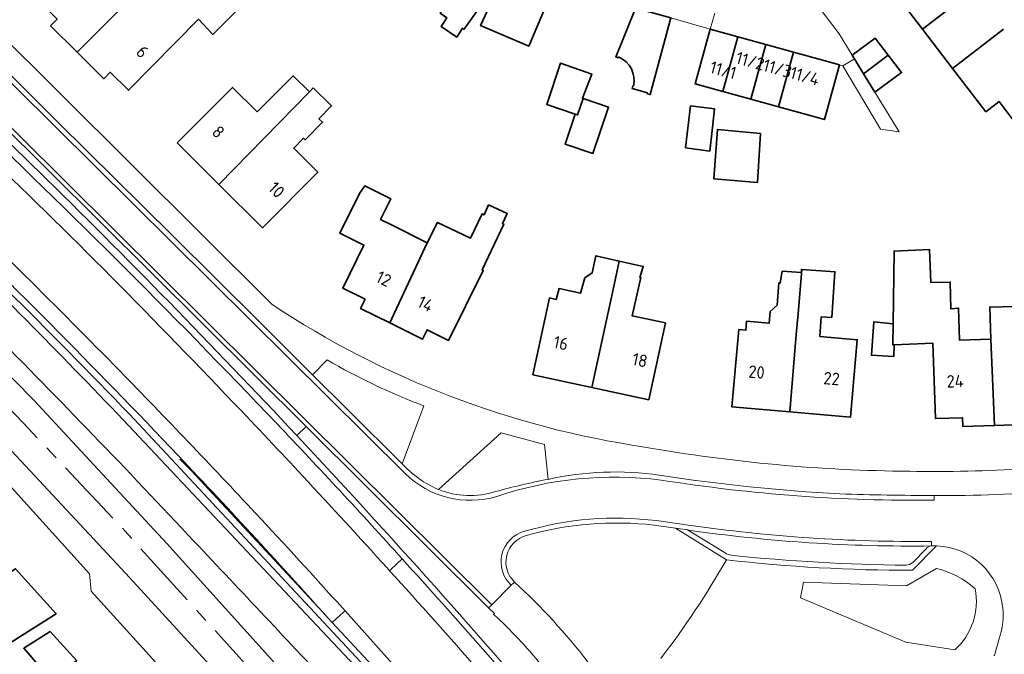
# Model space of a CAD drawing. Extents: x 152761 to 155748, y 459947 to 462743.
# Tile 210 of 256: x 155315 to 155422, y 461763 to 461832. Entities that reach past the tile are written whole.
import ezdxf
from ezdxf.enums import TextEntityAlignment as Align

# ---------------------------------------------------------------- set-up
doc = ezdxf.new("R2010")
doc.units = 0
doc.header["$LTSCALE"] = 0.75
doc.linetypes.add('AM-AS', pattern=[16, 10, -2, 2, -2])
for name, color, linetype, lineweight in [('B-RO-AM-AS_SPOOR-G', 251, 'AM-AS', 18), ('B-RO-GR-BEPLANTING_CULTUUR_HEESTERS-GV', 251, 'CONTINUOUS', 18), ('B-RO-GR-GRAS-GV', 251, 'CONTINUOUS', 13), ('B-RO-IE-TERREINAFSCHEIDING_KUNSTMATIG_HEKWERK-G', 251, 'IE-TERREINAFSCHEIDING-KUNSTMATIG', 18), ('B-RO-IE-TERREINAFSCHEIDING_KUNSTMATIG_MUUR-G', 251, 'IE-TERREINAFSCHEIDING-KUNSTMATIG-DICHT', 18), ('B-RO-IE-TERREINAFSCHEIDING_KUNSTMATIG_MUUR-GV', 251, 'CONTINUOUS', 18), ('B-RO-OG-BEBOUWING-GV', 6, 'CONTINUOUS', 35), ('B-RO-OG-BEBOUWING-T18', 1, 'CONTINUOUS', 18), ('B-RO-OG-TERREIN_CULTUURSCHEIDING-GV', 251, 'CONTINUOUS', 18), ('B-RO-OG-TERREIN_ONBEGROEID-GV', 251, 'CONTINUOUS', 18), ('B-RO-VH-VERHARDING_ASFALT-GV', 251, 'CONTINUOUS', 18), ('B-RO-VH-VERHARDING_BETON-GV', 251, 'CONTINUOUS', 18), ('B-RO-VH-VERHARDING_BETONSTRAATSTEEN-GV', 251, 'CONTINUOUS', 18), ('B-RO-VH-VERHARDING_HALFVERHARDING-GV', 251, 'CONTINUOUS', 18), ('B-RO-VH-VERHARDING_TEGEL-GV', 251, 'CONTINUOUS', 18)]:
    doc.layers.add(name, color=color, linetype=linetype, lineweight=lineweight)
doc.styles.add('NLCS-ISO-M200-T18', font='NLCS-ISO.ttf', dxfattribs={"height": 0.36})
doc.linetypes.add('IE-TERREINAFSCHEIDING-KUNSTMATIG', pattern='A,4,[82,NLCS.SHX,S=0.75,R=90,X=0,Y=0],4,-2', length=10)
doc.linetypes.add('IE-TERREINAFSCHEIDING-KUNSTMATIG-DICHT', pattern='A,8,-1,[82,NLCS.SHX,S=0.75,R=90,X=0,Y=0],-1', length=10)

msp = doc.modelspace()

# ---------------------------------------------------------------- linework, layer by layer
at = {"layer": 'B-RO-AM-AS_SPOOR-G', "flags": 128}
msp.add_lwpolyline([(155681.987, 461195.763), (155672.897, 461211.998), (155658.384, 461238), (155648.351, 461255.973), (155631.803, 461285.539), (155617.005, 461312.012), (155604.143, 461335.108), (155586.106, 461367.342), (155573.02, 461390.792), (155559.991, 461413.975), (155544.73, 461441.297), (155529.591, 461468.574), (155516.181, 461492.539), (155500.425, 461520.67), (155487.311, 461544.201), (155472.908, 461569.975), (155459.676, 461593.56), (155452.428, 461606.124), (155446.443, 461616.221), (155440.009, 461626.758), (155432.431, 461638.783), (155427.999, 461645.62), (155419.637, 461658.231), (155411.687, 461669.817), (155404.43, 461680.083), (155396.489, 461691.108), (155386.222, 461704.969), (155375.934, 461718.105), (155367.385, 461728.826), (155358.538, 461739.712), (155349.636, 461750.151), (155339.349, 461762.035), (155326.593, 461776.143), (155315.623, 461787.804), (155302.965, 461800.863), (155286.683, 461817.004), (155279.088, 461824.405), (155265.87, 461837.192), (155251.91, 461850.736), (155235.055, 461867.015), (155223.768, 461877.851), (155210.731, 461890.47), (155196.665, 461904.045), (155180.515, 461919.578), (155162.215, 461937.301), (155146.061, 461952.951), (155129.233, 461969.126), (155112.429, 461985.449), (155089.419, 462007.664), (155069.182, 462027.224), (155049.179, 462046.54), (155031.327, 462063.779), (155013.24, 462081.298), (154991.538, 462102.251), (154971.216, 462121.853), (154947.336, 462145.018), (154926.087, 462165.465), (154903.331, 462187.394), (154885.668, 462204.449), (154866.26, 462223.265), (154854.532, 462234.618), (154837.057, 462251.563), (154828.307, 462260.46), (154819.869, 462269.224), (154807.197, 462281.919), (154798.331, 462290.411), (154775.258, 462312.873), (154762.216, 462325.461), (154742.643, 462344.37), (154723.927, 462362.402), (154710.544, 462375.359), (154692.99, 462392.257), (154675.511, 462409.117), (154657.482, 462426.5), (154637.826, 462445.435), (154617.093, 462465.509), (154594.11, 462487.696), (154586.212, 462495.316)], dxfattribs=at)
at = {"layer": 'B-RO-GR-BEPLANTING_CULTUUR_HEESTERS-GV', "flags": 128}
for points in [[(155345.298, 461786.49), (155346.295, 461787.478), (155307.124, 461826.37), (155306.464, 461825.711)], [(155348.573, 461794.715), (155346.982, 461793.102), (155350.883, 461789.24), (155356.741, 461783.433), (155359.109, 461789.715)], [(155326.431, 461788.19), (155359.762, 461752.808)], [(155359.762, 461752.808), (155360.254, 461753.292), (155327.115, 461788.809)], [(155366.679, 461767.059), (155366.767, 461767.143), (155366.122, 461767.762), (155346.295, 461787.478), (155345.298, 461786.49)], [(155372.596, 461781.731), (155372.217, 461785.507), (155367.513, 461786.779), (155360.69, 461780.617)], [(155391.977, 461772.995), (155386.447, 461776.422), (155384.143, 461776.758)]]:
    msp.add_lwpolyline(points, dxfattribs=at)
at = {"layer": 'B-RO-GR-BEPLANTING_CULTUUR_HEESTERS-GV'}
for points in [[(155308.244, 461823.9, -0.0032893), (155317.21, 461815.228)], [(155327.115, 461788.809, 0.0123849), (155300.121, 461815.51)], [(155317.21, 461815.228, -0.0107343), (155345.298, 461786.49)], [(155305.133, 461809.755, -0.008282), (155326.431, 461788.19)], [(155359.109, 461789.715, -0.0406552), (155348.573, 461794.715)], [(155345.298, 461786.49, -0.011837), (155374.785, 461753.461)], [(155366.895, 461780.397, -0.0220826), (155372.596, 461781.731)], [(155360.69, 461780.617, 0.1685732), (155366.895, 461780.397)], [(155384.143, 461776.758, 0.0973393), (155370.213, 461775.62)], [(155370.213, 461775.62, 0.5878017), (155368.96, 461770.576)], [(155384.847, 461762.265, 0.0342735), (155391.977, 461772.995)], [(155368.96, 461770.576, -0.0411384), (155376.957, 461761.849)], [(155371.828, 461761.627, 0.0358211), (155366.679, 461767.059)]]:
    msp.add_lwpolyline(points, format="xyb", dxfattribs=at)
at = {"layer": 'B-RO-GR-GRAS-GV', "flags": 128}
for points in [[(155429.149, 461638.099), (155422.056, 461648.983), (155414.644, 461660.022), (155407.95, 461669.774), (155396.365, 461686.397), (155389.485, 461695.815), (155381.154, 461706.742), (155372.897, 461717.393), (155360.052, 461733.283), (155348.918, 461746.553), (155337.878, 461759.32), (155326.691, 461771.544), (155310.817, 461788.52)], [(155311.88, 461783.471), (155322.764, 461771.477), (155322.937, 461769.583), (155343.93, 461746.438)]]:
    msp.add_lwpolyline(points, dxfattribs=at)
at = {"layer": 'B-RO-IE-TERREINAFSCHEIDING_KUNSTMATIG_HEKWERK-G', "flags": 128}
for points in [[(155371.624, 461712.695), (155371.646, 461713.156), (155371.307, 461714.24), (155364.384, 461723.991), (155355.25, 461734.118), (155343.93, 461746.438), (155322.937, 461769.583), (155322.764, 461771.477), (155311.88, 461783.471), (155292.98, 461802.581), (155290.926, 461800.621)], [(155342.49, 461748.026), (155341.882, 461748.667), (155322.937, 461769.583), (155322.764, 461771.477), (155311.88, 461783.471)]]:
    msp.add_lwpolyline(points, dxfattribs=at)
at = {"layer": 'B-RO-IE-TERREINAFSCHEIDING_KUNSTMATIG_MUUR-G', "flags": 128}
for points in [[(155404.262, 461826.77), (155404.634, 461826.668)], [(155404.634, 461826.668), (155408.737, 461819.77)], [(155408.737, 461819.77), (155410.75, 461819.481)], [(155348.566, 461766.838), (155333.807, 461782.681), (155332.597, 461783.927)], [(155360.254, 461753.292), (155366.566, 461746.49), (155367.03, 461746.933), (155349.12, 461766.18)]]:
    msp.add_lwpolyline(points, dxfattribs=at)
at = {"layer": 'B-RO-IE-TERREINAFSCHEIDING_KUNSTMATIG_MUUR-GV'}
for points in [[(155307.529, 461823.242, -0.0134574), (155343.151, 461787.751)], [(155317.21, 461815.228, 0.0032893), (155308.244, 461823.9)], [(155300.121, 461815.51, -0.0123849), (155327.115, 461788.809)], [(155345.298, 461786.49, 0.0107343), (155317.21, 461815.228)], [(155332.433, 461784.277, 0.0108924), (155304.227, 461812.716)], [(155343.151, 461787.751, -0.0064796), (155356.74, 461773.097)], [(155374.785, 461753.461, 0.011837), (155345.298, 461786.49)], [(155349.12, 461766.18, 0.0074741), (155332.433, 461784.277)], [(155356.74, 461773.097, -0.0103196), (155374.048, 461753.296)]]:
    msp.add_lwpolyline(points, format="xyb", dxfattribs=at)
at = {"layer": 'B-RO-IE-TERREINAFSCHEIDING_KUNSTMATIG_MUUR-GV', "flags": 128}
for points in [[(155327.115, 461788.809), (155360.254, 461753.292)], [(155360.254, 461753.292), (155366.566, 461746.49), (155367.03, 461746.933), (155349.12, 461766.18)]]:
    msp.add_lwpolyline(points, dxfattribs=at)
at = {"layer": 'B-RO-OG-BEBOUWING-GV', "flags": 128}
for points in [[(155329.125, 461841.219), (155324.373, 461846.063), (155324.189, 461846.251), (155321.225, 461843.246), (155320.747, 461842.761), (155323.673, 461839.875), (155317.413, 461833.541), (155319.242, 461831.719), (155318.535, 461831.01), (155321.426, 461828.134), (155328.104, 461834.847), (155327.296, 461835.644), (155328.015, 461836.372), (155326.754, 461837.616), (155328.226, 461839.108), (155327.626, 461839.7)], [(155366.612, 461835.085), (155366.303, 461835.298), (155367.757, 461837.408), (155364.721, 461839.518), (155359.558, 461837.249), (155359.396, 461837.357), (155358.206, 461835.627), (155361.53, 461833.248), (155361.321, 461832.97), (155360.882, 461832.384), (155361.584, 461831.897), (155360.962, 461830.951), (155362.665, 461829.789), (155363.314, 461830.762), (155363.449, 461830.627), (155363.906, 461831.271)], [(155366.612, 461835.085), (155366.977, 461834.829), (155365.26, 461831.059), (155370.503, 461828.814), (155373.233, 461835.246), (155367.964, 461837.437), (155367.909, 461837.301), (155367.757, 461837.408), (155366.303, 461835.298)], [(155333.679, 461834.422), (155331.259, 461836.812), (155328.719, 461834.24), (155328.104, 461834.847), (155321.426, 461828.134), (155324.316, 461825.259), (155325.019, 461825.964), (155326.983, 461824.007), (155334.603, 461831.723), (155336.173, 461830.073), (155339.092, 461832.992), (155335.579, 461836.453)], [(155393.235, 461829.801), (155390.21, 461830.632), (155388.579, 461824.696), (155391.603, 461823.862)], [(155396.26, 461828.97), (155393.235, 461829.801), (155391.603, 461823.862), (155394.627, 461823.028)], [(155406.881, 461825.808), (155409.571, 461827.807), (155408.135, 461829.683), (155405.648, 461827.824), (155405.886, 461827.434)], [(155399.284, 461828.139), (155396.26, 461828.97), (155394.627, 461823.028), (155397.65, 461822.195)], [(155397.65, 461822.195), (155400.674, 461821.361), (155402.628, 461820.823), (155404.262, 461826.77), (155402.308, 461827.307), (155399.284, 461828.139)], [(155409.571, 461827.807), (155406.881, 461825.808), (155408.114, 461823.791), (155411.008, 461825.93)], [(155375.551, 461821.412), (155375.784, 461821.33), (155376.415, 461823.124), (155376.334, 461823.151), (155377.347, 461825.767), (155373.942, 461826.943), (155372.451, 461822.462)], [(155340.997, 461821.655), (155338.316, 461824.323), (155332.304, 461818.281), (155336.821, 461813.786), (155346.654, 461823.845), (155344.893, 461825.569)], [(155347.078, 461824.278), (155346.654, 461823.845), (155336.821, 461813.786), (155341.567, 461809.063), (155347.579, 461815.105), (155344.965, 461817.706), (155346.036, 461818.802), (155346.214, 461818.628), (155348.086, 461820.544), (155347.701, 461820.92), (155349.075, 461822.326)], [(155376.415, 461823.124), (155375.784, 461821.33), (155375.551, 461821.412), (155374.453, 461818.169), (155377.471, 461817.147), (155379.178, 461822.188)], [(155390.44, 461819.653), (155390.696, 461821.977), (155388.089, 461822.302), (155387.548, 461817.761), (155390.169, 461817.41)], [(155395.358, 461814.003), (155395.683, 461819.3), (155391.007, 461819.734), (155390.628, 461814.382)], [(155355.4, 461798.735), (155359.473, 461807.443), (155355.867, 461809.227), (155354.394, 461809.956), (155355.509, 461812.209), (155352.668, 461813.615), (155352.09, 461812.785), (155349.961, 461808.483), (155352.587, 461807.183), (155350.276, 461802.514), (155352.711, 461801.309), (155352.217, 461800.31)], [(155355.4, 461798.735), (155358.959, 461796.973), (155359.453, 461797.971), (155361.779, 461796.82), (155365.548, 461804.436), (155365.435, 461804.492), (155367.775, 461809.476), (155367.638, 461809.541), (155368.154, 461810.609), (155366.139, 461811.556), (155365.668, 461810.479), (155365.426, 461810.594), (155364.173, 461807.94), (155360.583, 461809.643), (155359.473, 461807.443)], [(155421.099, 461787.59), (155425.265, 461787.725), (155425.234, 461788.695), (155428.002, 461788.785), (155427.682, 461798.62), (155431.34, 461798.739), (155431.6, 461798.747), (155430.507, 461807.885), (155430.468, 461808.207), (155426.83, 461808.067), (155427.004, 461803.57), (155424.676, 461803.48), (155424.779, 461800.565), (155420.595, 461800.443), (155420.731, 461796.974)], [(155410.087, 461798.634), (155410.053, 461796.353), (155410.205, 461796.352), (155414.421, 461796.523), (155414.688, 461788.328), (155417.637, 461788.423), (155417.668, 461787.478), (155421.099, 461787.59), (155420.731, 461796.974), (155417.327, 461796.863), (155417.213, 461800.344), (155416.353, 461800.259), (155416.304, 461803.162), (155414.212, 461803.113), (155414.064, 461806.691), (155410.206, 461806.534)], [(155377.361, 461791.723), (155379.167, 461800.056), (155379.664, 461802.349), (155380.337, 461805.453), (155377.801, 461806.027), (155377.395, 461804.162), (155376.584, 461803.622), (155376.124, 461801.946), (155373.8, 461802.46), (155373.479, 461801.284), (155372.757, 461801.44), (155370.959, 461793.104)], [(155380.337, 461805.453), (155379.664, 461802.349), (155379.167, 461800.056), (155377.361, 461791.723), (155383.546, 461790.388), (155385.345, 461798.723), (155381.752, 461799.499), (155382.692, 461803.648), (155382.584, 461803.648), (155382.936, 461804.864)], [(155400.167, 461804.534), (155400.121, 461804.537), (155400.121, 461804.213), (155398.04, 461804.348), (155397.824, 461803.078), (155397.689, 461803.078), (155397.499, 461800.673), (155396.742, 461799.97), (155396.634, 461798.7), (155394.147, 461798.916), (155394.097, 461797.942), (155393.311, 461798.01), (155392.583, 461789.606), (155398.865, 461789.061), (155399.573, 461797.467), (155399.761, 461799.709)], [(155398.865, 461789.061), (155405.46, 461788.489), (155406.189, 461796.894), (155402.138, 461797.245), (155402.282, 461799.401), (155403.418, 461799.32), (155403.77, 461804.293), (155400.167, 461804.534), (155399.761, 461799.709), (155399.573, 461797.467)], [(155410.205, 461796.352), (155410.053, 461796.353), (155410.087, 461798.634), (155407.989, 461798.839), (155407.745, 461795.217), (155410.178, 461795.082)], [(155318.95, 461766.999), (155319.142, 461767.12), (155314.72, 461772.02), (155312.574, 461770.665), (155296.116, 461760.271), (155296.33, 461759.933), (155295.468, 461759.389), (155297.497, 461756.177), (155298.36, 461756.722), (155299.594, 461754.769)], [(155318.483, 461765.215), (155315.614, 461763.383), (155318.464, 461760.082), (155321.373, 461762.017)]]:
    msp.add_lwpolyline(points, close=True, dxfattribs=at)
for points in [[(155416.231, 461839.744), (155409.983, 461834.944), (155413.273, 461830.662), (155419.169, 461835.191)], [(155419.169, 461835.191), (155413.273, 461830.662), (155416.562, 461826.38), (155422.107, 461830.639)], [(155381.864, 461824.463), (155381.797, 461824.482), (155381.72, 461824.213), (155383.403, 461823.734), (155383.372, 461823.618), (155383.681, 461823.534), (155385.941, 461831.893), (155381.828, 461833.005), (155381.747, 461832.705), (155381.984, 461832.641), (155379.981, 461827.73), (155379.951, 461827.656), (155380.219, 461827.547), (155380.253, 461827.63)], [(155422.107, 461830.639), (155416.562, 461826.38), (155420.174, 461821.678), (155421.605, 461822.777), (155423.044, 461820.904), (155425.583, 461822.855), (155424.144, 461824.728), (155425.333, 461825.641)]]:
    msp.add_lwpolyline(points, dxfattribs=at)
at = {"layer": 'B-RO-OG-BEBOUWING-GV'}
msp.add_lwpolyline([(155380.253, 461827.63, -0.3729394), (155381.864, 461824.463)], format="xyb", dxfattribs=at)
at = {"layer": 'B-RO-OG-TERREIN_CULTUURSCHEIDING-GV', "flags": 128}
for points in [[(155414.799, 461774.5), (155412.2, 461771.847)], [(155414.808, 461772.05), (155411.55, 461770.151), (155400.352, 461770.561), (155400.018, 461768.872), (155411.487, 461764.039), (155416.801, 461763.193)], [(155416.801, 461763.193), (155411.487, 461764.039), (155400.018, 461768.872), (155400.352, 461770.561), (155411.55, 461770.151), (155414.808, 461772.05)], [(155421.2, 461762.895), (155421.736, 461764.803)]]:
    msp.add_lwpolyline(points, dxfattribs=at)
at = {"layer": 'B-RO-OG-TERREIN_CULTUURSCHEIDING-GV'}
for points in [[(155422.009, 461767.694, 0.3824826), (155414.799, 461774.5)], [(155391.977, 461772.995, -0.0342735), (155384.847, 461762.265)], [(155412.2, 461771.847, -0.0286804), (155391.977, 461772.995)], [(155419.014, 461769.844, 0.1211097), (155414.808, 461772.05)], [(155414.808, 461772.05, -0.1211097), (155419.014, 461769.844)], [(155416.801, 461763.193, 0.2621131), (155419.014, 461769.844)], [(155419.014, 461769.844, -0.2621131), (155416.801, 461763.193)], [(155421.736, 461764.803, 0.1055063), (155422.009, 461767.694)], [(155421.055, 461762.548, 0.1012487), (155421.2, 461762.895)]]:
    msp.add_lwpolyline(points, format="xyb", dxfattribs=at)
at = {"layer": 'B-RO-OG-TERREIN_ONBEGROEID-GV', "flags": 128}
msp.add_lwpolyline([(155275.934, 461832.135), (155276.917, 461831.19), (155276.32, 461830.516), (155286.289, 461820.867), (155299.68, 461807.619), (155316.721, 461790.325), (155331.18, 461774.774), (155346.251, 461758.069), (155362.012, 461739.312), (155371.594, 461727.544), (155380.933, 461715.802), (155389.888, 461704.24), (155397.767, 461693.535), (155407.323, 461680.354), (155416.423, 461667.278), (155424.151, 461655.873), (155431.888, 461644.11), (155437.93, 461634.717), (155444.752, 461623.7), (155458.757, 461599.989), (155465.244, 461588.858), (155485.954, 461551.613), (155491.943, 461541.451), (155501.223, 461525.092)], dxfattribs=at)
at = {"layer": 'B-RO-OG-TERREIN_ONBEGROEID-GV'}
for points in [[(155334.146, 461774.974, 0.0071023), (155312.041, 461797.925)], [(155349.547, 461758.588, 0.0017924), (155334.146, 461774.974)]]:
    msp.add_lwpolyline(points, format="xyb", dxfattribs=at)
at = {"layer": 'B-RO-VH-VERHARDING_ASFALT-GV', "flags": 128}
for points in [[(155357.075, 461782.367), (155302.086, 461836.891), (155300.895, 461835.71), (155300.865, 461835.68), (155299.627, 461834.484), (155366.484, 461768.102), (155368.601, 461770.223)], [(155359.762, 461752.808), (155326.431, 461788.19)], [(155414.569, 461779.993), (155414.569, 461779.849), (155414.57, 461779.468)], [(155384.364, 461777.245), (155387.829, 461776.766)], [(155414.282, 461774.994), (155414.271, 461774.495), (155414.799, 461774.5)], [(155356.74, 461773.097), (155355.53, 461771.961), (155355.365, 461771.806)], [(155355.365, 461771.806), (155355.097, 461772.1)], [(155368.96, 461770.576), (155368.601, 461770.223), (155366.484, 461768.102), (155366.122, 461767.762), (155366.767, 461767.143), (155366.679, 461767.059)], [(155350.244, 461767.758), (155350.536, 461767.444)], [(155350.536, 461767.444), (155350.376, 461767.302), (155349.12, 461766.18), (155367.03, 461746.933), (155366.566, 461746.49), (155360.254, 461753.292)], [(155421.736, 461764.803), (155421.2, 461762.895)]]:
    msp.add_lwpolyline(points, dxfattribs=at)
at = {"layer": 'B-RO-VH-VERHARDING_ASFALT-GV'}
for points in [[(155338.391, 461790.082, 0.0123314), (155309.804, 461818.747)], [(155305.305, 461814.045, -0.0078962), (155326.057, 461793.511)], [(155326.431, 461788.19, 0.008282), (155305.133, 461809.755)], [(155312.041, 461797.925, -0.0071023), (155334.146, 461774.974)], [(155326.057, 461793.511, -0.0057271), (155340.81, 461778.053)], [(155345.929, 461782.09, 0.00425), (155338.391, 461790.082)], [(155355.097, 461772.1, 0.0048023), (155345.929, 461782.09)], [(155367.043, 461779.875, -0.2742895), (155357.075, 461782.367)], [(155384.881, 461781.655, 0.1139099), (155367.043, 461779.875)], [(155414.57, 461779.468, -0.041866), (155384.881, 461781.655)], [(155428.022, 461780.523, -0.0260142), (155414.569, 461779.993)], [(155340.81, 461778.053, -0.0050195), (155350.244, 461767.758)], [(155370.046, 461776.09, -0.1023178), (155384.364, 461777.245)], [(155387.829, 461776.766, 0.0386359), (155414.282, 461774.994)], [(155368.601, 461770.223, -0.5912974), (155370.046, 461776.09)], [(155334.146, 461774.974, -0.0017924), (155349.547, 461758.588)], [(155414.799, 461774.5, -0.3824826), (155422.009, 461767.694)], [(155374.048, 461753.296, 0.0103196), (155356.74, 461773.097)], [(155355.365, 461771.806, -0.0105065), (155374.55, 461749.867)], [(155374.55, 461749.867, 0.0105065), (155355.365, 461771.806)], [(155376.957, 461761.849, 0.0411384), (155368.96, 461770.576)], [(155422.009, 461767.694, -0.1055063), (155421.736, 461764.803)], [(155378.948, 461734.349, 0.0125331), (155350.536, 461767.444)], [(155350.536, 461767.444, -0.0125331), (155378.948, 461734.349)], [(155366.679, 461767.059, -0.0358211), (155371.828, 461761.627)], [(155421.2, 461762.895, -0.1012487), (155421.055, 461762.548)]]:
    msp.add_lwpolyline(points, format="xyb", dxfattribs=at)
at = {"layer": 'B-RO-VH-VERHARDING_BETON-GV'}
for points in [[(155343.151, 461787.751, 0.0134574), (155307.529, 461823.242)], [(155309.804, 461818.747, -0.0123314), (155338.391, 461790.082)], [(155326.057, 461793.511, 0.0078962), (155305.305, 461814.045)], [(155304.227, 461812.716, -0.0108924), (155332.433, 461784.277)], [(155340.81, 461778.053, 0.0057271), (155326.057, 461793.511)], [(155338.391, 461790.082, -0.00425), (155345.929, 461782.09)], [(155356.74, 461773.097, 0.0064796), (155343.151, 461787.751)], [(155332.433, 461784.277, -0.0074741), (155349.12, 461766.18)], [(155345.929, 461782.09, -0.0048023), (155355.097, 461772.1)], [(155350.244, 461767.758, 0.0050195), (155340.81, 461778.053)]]:
    msp.add_lwpolyline(points, format="xyb", dxfattribs=at)
at = {"layer": 'B-RO-VH-VERHARDING_BETON-GV', "flags": 128}
for points in [[(155355.365, 461771.806), (155355.53, 461771.961), (155356.74, 461773.097)], [(155355.097, 461772.1), (155355.365, 461771.806)], [(155349.12, 461766.18), (155350.376, 461767.302), (155350.536, 461767.444), (155350.244, 461767.758)]]:
    msp.add_lwpolyline(points, dxfattribs=at)
at = {"layer": 'B-RO-VH-VERHARDING_BETONSTRAATSTEEN-GV', "flags": 128}
for points in [[(155393.235, 461829.801), (155396.26, 461828.97), (155399.284, 461828.139), (155402.308, 461827.307), (155404.262, 461826.77), (155404.634, 461826.668), (155405.886, 461827.434), (155405.648, 461827.824), (155404.227, 461830.152), (155402.166, 461832.845), (155400.74, 461834.708), (155399.314, 461836.572), (155395.601, 461841.398), (155394.174, 461843.254), (155392.746, 461845.111), (155391.784, 461846.363)], [(155346.982, 461793.102), (155341.341, 461798.745), (155331.782, 461808.225), (155319.357, 461820.519), (155307.662, 461832.134), (155302.46, 461837.276), (155302.086, 461836.891), (155357.075, 461782.367)], [(155390.734, 461832.393), (155390.21, 461830.632), (155393.235, 461829.801)], [(155356.741, 461783.433), (155350.883, 461789.24), (155346.982, 461793.102)], [(155414.57, 461779.468), (155414.569, 461779.849), (155414.569, 461779.993)], [(155387.829, 461776.766), (155384.364, 461777.245)], [(155384.143, 461776.758), (155386.447, 461776.422), (155387.736, 461776.234)], [(155387.736, 461776.234), (155391.829, 461773.736)], [(155412.236, 461772.681), (155413.68, 461774.193)], [(155414.271, 461774.495), (155414.282, 461774.994)], [(155368.601, 461770.223), (155368.96, 461770.576)]]:
    msp.add_lwpolyline(points, dxfattribs=at)
msp.add_lwpolyline([(155366.484, 461768.102), (155299.627, 461834.484), (155299.306, 461834.125), (155307.124, 461826.37), (155346.295, 461787.478), (155366.122, 461767.762)], close=True, dxfattribs=at)
at = {"layer": 'B-RO-VH-VERHARDING_BETONSTRAATSTEEN-GV'}
for points in [[(155360.69, 461780.617, -0.1077824), (155356.741, 461783.433)], [(155357.075, 461782.367, 0.2742895), (155367.043, 461779.875)], [(155372.596, 461781.731, 0.0220826), (155366.895, 461780.397)], [(155367.043, 461779.875, -0.1139099), (155384.881, 461781.655)], [(155384.685, 461782.199, 0.0901672), (155372.596, 461781.731)], [(155404.315, 461780.156, -0.0258238), (155384.685, 461782.199)], [(155384.881, 461781.655, 0.041866), (155414.57, 461779.468)], [(155366.895, 461780.397, -0.1685732), (155360.69, 461780.617)], [(155414.569, 461779.993, -0.0102404), (155404.315, 461780.156)], [(155384.364, 461777.245, 0.1023178), (155370.046, 461776.09)], [(155370.213, 461775.62, -0.0973393), (155384.143, 461776.758)], [(155414.271, 461774.495, -0.0387028), (155387.736, 461776.234)], [(155387.736, 461776.234, 0.0387028), (155414.271, 461774.495)], [(155414.282, 461774.994, -0.0386359), (155387.829, 461776.766)], [(155370.046, 461776.09, 0.5912974), (155368.601, 461770.223)], [(155368.96, 461770.576, -0.5878017), (155370.213, 461775.62)], [(155413.68, 461774.193, -0.2028265), (155414.271, 461774.495)], [(155391.829, 461773.736, 0.1011587), (155392.528, 461773.481)], [(155392.528, 461773.481, 0.0236155), (155411.5, 461772.405)], [(155411.5, 461772.405, 0.1417512), (155412.236, 461772.681)]]:
    msp.add_lwpolyline(points, format="xyb", dxfattribs=at)
at = {"layer": 'B-RO-VH-VERHARDING_HALFVERHARDING-GV', "flags": 128}
for points in [[(155501.223, 461525.092), (155491.943, 461541.451), (155485.954, 461551.613), (155465.244, 461588.858), (155458.757, 461599.989), (155444.752, 461623.7), (155437.93, 461634.717), (155431.888, 461644.11), (155424.151, 461655.873), (155416.423, 461667.278), (155407.323, 461680.354), (155397.767, 461693.535), (155389.888, 461704.24), (155380.933, 461715.802), (155371.594, 461727.544), (155362.012, 461739.312), (155346.251, 461758.069), (155331.18, 461774.774), (155316.721, 461790.325), (155299.68, 461807.619), (155286.289, 461820.867), (155276.32, 461830.516), (155276.139, 461830.312), (155273.827, 461832.508)], [(155273.223, 461831.765), (155271.552, 461830.043), (155271.451, 461827.936), (155291.368, 461808.244), (155294.975, 461804.586), (155310.817, 461788.52), (155326.691, 461771.544), (155337.878, 461759.32), (155348.918, 461746.553), (155360.052, 461733.283), (155372.897, 461717.393), (155381.154, 461706.742), (155389.485, 461695.815), (155396.365, 461686.397), (155407.95, 461669.774), (155414.644, 461660.022), (155422.056, 461648.983), (155429.149, 461638.099), (155437.428, 461624.959), (155444.011, 461614.21), (155452.216, 461600.299), (155468.459, 461571.771), (155508.291, 461500.472)]]:
    msp.add_lwpolyline(points, dxfattribs=at)
at = {"layer": 'B-RO-VH-VERHARDING_TEGEL-GV', "flags": 128}
for points in [[(155342.559, 461800.757), (155289.093, 461853.966)], [(155288.299, 461851.342), (155295.3, 461844.377), (155296.676, 461843.067), (155302.46, 461837.276), (155307.662, 461832.134), (155319.357, 461820.519), (155331.782, 461808.225), (155341.341, 461798.745), (155346.982, 461793.102)], [(155385.052, 461848.962), (155385.025, 461848.439), (155384.56, 461839.446), (155383.309, 461834.805), (155378.509, 461836.07), (155371.866, 461837.67), (155366.12, 461840.789), (155363.926, 461840.071), (155364.721, 461839.518), (155367.757, 461837.408), (155367.909, 461837.301), (155367.964, 461837.437), (155373.233, 461835.246), (155381.828, 461833.005), (155385.941, 461831.893), (155390.21, 461830.632), (155390.734, 461832.393)], [(155346.982, 461793.102), (155348.573, 461794.715)], [(155359.109, 461789.715), (155356.741, 461783.433)], [(155360.69, 461780.617), (155367.513, 461786.779), (155372.217, 461785.507), (155372.596, 461781.731)], [(155391.829, 461773.736), (155387.736, 461776.234), (155386.447, 461776.422), (155391.977, 461772.995)], [(155412.2, 461771.847), (155414.799, 461774.5), (155414.271, 461774.495)], [(155413.68, 461774.193), (155412.236, 461772.681)]]:
    msp.add_lwpolyline(points, dxfattribs=at)
msp.add_lwpolyline([(155404.634, 461826.668), (155408.737, 461819.77), (155410.75, 461819.481), (155410.64, 461819.66), (155408.114, 461823.791), (155406.881, 461825.808), (155405.886, 461827.434)], close=True, dxfattribs=at)
at = {"layer": 'B-RO-VH-VERHARDING_TEGEL-GV'}
for points in [[(155383.061, 461785.247, -0.1104695), (155342.559, 461800.757)], [(155348.573, 461794.715, 0.0406552), (155359.109, 461789.715)], [(155411.894, 461782.609, -0.0416165), (155383.061, 461785.247)], [(155356.741, 461783.433, 0.1077824), (155360.69, 461780.617)], [(155424.53, 461782.885, -0.0189947), (155411.894, 461782.609)], [(155372.596, 461781.731, -0.0901672), (155384.685, 461782.199)], [(155384.685, 461782.199, 0.0258238), (155404.315, 461780.156)], [(155414.569, 461779.993, 0.0260142), (155428.022, 461780.523)], [(155404.315, 461780.156, 0.0102404), (155414.569, 461779.993)], [(155414.271, 461774.495, 0.2028265), (155413.68, 461774.193)], [(155392.528, 461773.481, -0.1011587), (155391.829, 461773.736)], [(155391.977, 461772.995, 0.0286804), (155412.2, 461771.847)], [(155411.5, 461772.405, -0.0236155), (155392.528, 461773.481)], [(155412.236, 461772.681, -0.1417512), (155411.5, 461772.405)]]:
    msp.add_lwpolyline(points, format="xyb", dxfattribs=at)

# ---------------------------------------------------------------- texts
at = {"layer": 'B-RO-OG-BEBOUWING-T18', "style": 'NLCS-ISO-M200-T18'}
for s, rotation, p in [('6', 315.4, (155328.514, 461828.192)), ('11/2', 344.6, (155394.569, 461827.193)), ('11/3', 344.6, (155397.538, 461826.375)), ('11/1', 344.6, (155391.625, 461826.203)), ('11/4', 344.6, (155400.506, 461825.556)), ('8', 315.2, (155336.763, 461819.487)), ('10', 315.2, (155343.088, 461813.193)), ('12', 333.7, (155354.74, 461803.525)), ('14', 333.6, (155359.284, 461800.797)), ('16', 347.8, (155373.995, 461796.541)), ('18', 347.8, (155382.585, 461794.688)), ('20', 355.1, (155395.256, 461793.389)), ('22', 355.1, (155403.416, 461792.681)), ('24', 1.8, (155416.832, 461792.399))]:
    msp.add_text(s, height=1.35, rotation=rotation, dxfattribs=at).set_placement(p, align=Align.MIDDLE)

doc.saveas('drawing.dxf')
